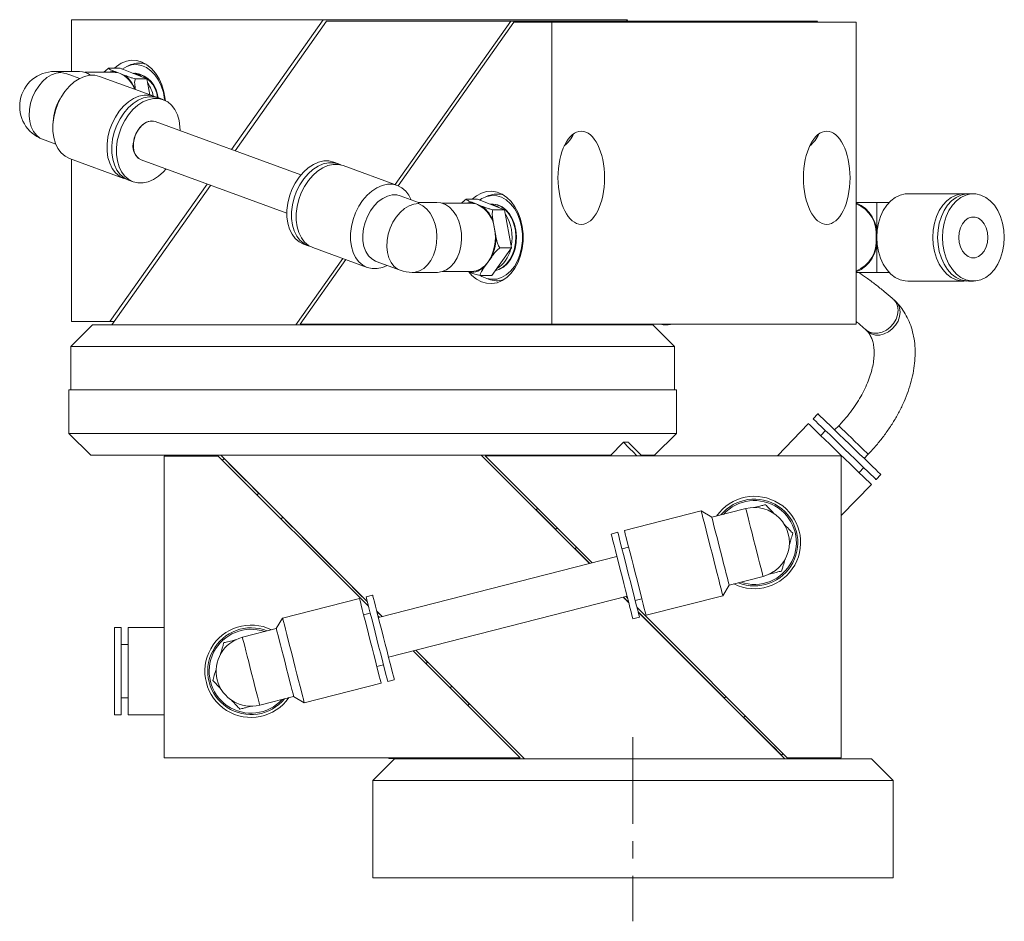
# Model space of a CAD drawing. Header units: inches. Extents: x 1.3 to 31.2, y 1 to 21.2.
# Tile 1 of 7: x 9.1 to 14.8, y 1 to 6.2. Entities that reach past the tile are written whole.
import ezdxf

# ---------------------------------------------------------------- set-up
doc = ezdxf.new("R2010")
doc.units = ezdxf.units.IN
doc.header["$MEASUREMENT"] = 0
doc.linetypes.add('CENTERX2', pattern=[0.8, 0.5, -0.1, 0.1, -0.1])

msp = doc.modelspace()

# ---------------------------------------------------------------- linework, layer by layer
at = {"color": 7, "linetype": 'Continuous', "lineweight": 15}
for p, q in [((9.3812, 6.2389), (10.8316, 6.2389)), ((9.3812, 5.9405), (9.3812, 6.2389)), ((10.303, 5.4913), (10.8316, 6.2389)), ((10.3233, 5.4839), (10.8508, 6.2298)), ((12.5852, 6.2389), (10.8316, 6.2389)), ((10.8508, 6.2298), (11.9118, 6.2298)), ((11.9118, 6.2298), (11.2461, 5.2884)), ((11.9288, 6.2241), (11.2628, 5.2822)), ((11.9118, 6.2298), (13.6796, 6.2298)), ((12.1488, 6.2241), (11.9288, 6.2241)), ((12.1488, 6.2241), (12.1488, 4.4841)), ((12.1488, 6.2241), (13.9025, 6.2241)), ((12.5788, 6.2298), (12.5852, 6.2389)), ((13.6796, 6.2298), (13.6755, 6.2241)), ((13.9025, 6.2241), (13.9025, 4.4841)), ((9.5935, 5.9588), (9.6607, 5.9588)), ((9.6607, 5.9588), (9.8157, 5.8986)), ((9.7234, 5.9798), (9.7031, 5.9718)), ((9.7779, 5.9889), (9.7708, 5.9889)), ((9.4263, 5.9405), (9.2838, 5.9405)), ((9.4285, 5.9005), (9.3867, 5.9159)), ((9.6234, 5.9358), (9.457, 5.9358)), ((9.8557, 5.7977), (9.543, 5.9123)), ((9.6324, 5.9396), (9.6603, 5.9287)), ((9.6603, 5.9287), (9.6882, 5.9179)), ((9.7489, 5.9304), (9.7459, 5.9304)), ((9.7485, 5.8986), (9.8157, 5.8986)), ((9.8157, 5.8986), (9.8328, 5.8061)), ((9.3341, 5.8128), (9.3241, 5.798)), ((9.9096, 5.778), (9.8826, 5.7879)), ((9.2764, 5.6678), (9.2745, 5.65)), ((10.7028, 5.3449), (9.8635, 5.6523)), ((9.2144, 5.5496), (9.2899, 5.522)), ((9.3697, 5.4391), (9.6823, 5.3246)), ((9.3812, 4.4989), (9.3812, 5.4349)), ((9.7823, 5.4305), (10.6215, 5.1231)), ((10.9188, 5.4083), (10.8919, 5.4182)), ((11.2584, 5.2839), (10.9458, 5.3984)), ((9.6012, 4.4989), (10.1617, 5.2915)), ((9.6134, 4.4798), (10.182, 5.2841)), ((9.7093, 5.3147), (9.7362, 5.3048)), ((11.3801, 5.1856), (11.2755, 5.2239)), ((11.784, 5.2249), (11.7636, 5.2169)), ((11.8378, 5.2341), (11.8313, 5.2341)), ((14.5223, 5.236), (14.1994, 5.236)), ((14.578, 5.236), (14.5502, 5.236)), ((11.4869, 5.1856), (11.3801, 5.1856)), ((11.684, 5.1809), (11.5175, 5.1809)), ((11.6541, 5.204), (11.7213, 5.204)), ((11.6929, 5.1847), (11.7208, 5.1739)), ((11.7208, 5.1739), (11.7487, 5.1631)), ((11.7213, 5.204), (11.8763, 5.1438)), ((11.8094, 5.1756), (11.8064, 5.1756)), ((14.0211, 5.1856), (13.9025, 5.1856)), ((14.0925, 5.1856), (14.0211, 5.1856)), ((14.0211, 5.1856), (14.0211, 4.9841)), ((11.809, 5.1438), (11.8763, 5.1438)), ((11.8763, 5.1438), (11.9169, 4.9238)), ((11.8113, 5.0734), (11.8186, 5.0338)), ((11.8186, 5.0338), (11.8259, 4.9942)), ((10.7185, 4.945), (10.7455, 4.9351)), ((14.0211, 4.9841), (14.0211, 4.7825)), ((10.7724, 4.9252), (11.085, 4.8107)), ((11.9169, 4.9238), (11.8025, 4.7641)), ((11.8496, 4.9238), (11.9169, 4.9238)), ((10.9447, 4.8621), (10.6744, 4.4798)), ((10.9614, 4.856), (10.6984, 4.4841)), ((11.1369, 4.8454), (11.275, 4.7948)), ((11.7817, 4.844), (11.7612, 4.8153)), ((11.8023, 4.8727), (11.7817, 4.844)), ((11.3443, 4.7825), (11.4869, 4.7825)), ((11.5175, 4.7872), (11.684, 4.7872)), ((11.675, 4.7834), (11.6652, 4.7872)), ((13.9025, 4.7825), (14.0211, 4.7825)), ((14.0211, 4.7825), (14.0925, 4.7825)), ((11.7353, 4.7641), (11.8025, 4.7641)), ((11.7636, 4.7512), (11.784, 4.7432)), ((11.8313, 4.7341), (11.8378, 4.7341)), ((14.1994, 4.7321), (14.5223, 4.7321)), ((14.5502, 4.7321), (14.578, 4.7321)), ((9.3812, 4.4989), (9.6012, 4.4989)), ((9.6012, 4.4989), (9.6268, 4.4989)), ((12.1488, 4.4841), (10.6984, 4.4841)), ((12.1488, 4.4841), (13.9025, 4.4841)), ((12.4451, 4.4841), (12.4421, 4.4798)), ((9.5013, 4.4798), (9.3763, 4.3548)), ((9.5013, 4.4798), (12.7313, 4.4798)), ((11.3829, 4.4802), (11.4026, 4.4802)), ((12.8563, 4.3548), (12.7313, 4.4798)), ((12.7974, 4.4806), (12.817, 4.4806)), ((9.3763, 4.3548), (9.3763, 4.1048)), ((12.8563, 4.3548), (9.3763, 4.3548)), ((12.8563, 4.1048), (12.8563, 4.3548)), ((9.3663, 4.1048), (9.3663, 3.8548)), ((9.3663, 4.1048), (12.8663, 4.1048)), ((12.8663, 3.8548), (12.8663, 4.1048)), ((13.6822, 3.9675), (13.6548, 3.9392)), ((13.6274, 3.9108), (13.4488, 3.7259)), ((13.7256, 3.8708), (13.6982, 3.8425)), ((13.8019, 3.8988), (13.7784, 3.8745)), ((9.3663, 3.8548), (9.4913, 3.7298)), ((9.3663, 3.8548), (12.8663, 3.8548)), ((12.5621, 3.8032), (12.4849, 3.7259)), ((12.59, 3.8032), (12.5621, 3.8032)), ((12.7413, 3.7298), (12.8663, 3.8548)), ((12.4888, 3.7298), (9.4913, 3.7298)), ((9.9156, 3.7241), (9.9156, 1.9841)), ((9.9156, 3.7241), (10.2268, 3.7241)), ((10.2268, 3.7241), (11.0921, 2.8588)), ((10.2408, 3.7298), (11.0853, 2.8854)), ((10.2596, 3.7096), (10.2504, 3.7004)), ((10.2824, 3.6882), (10.2817, 3.6875)), ((12.3662, 3.1049), (11.7413, 3.7298)), ((12.382, 3.1089), (11.765, 3.7259)), ((13.8162, 3.7259), (11.765, 3.7259)), ((12.7413, 3.7298), (12.6633, 3.7298)), ((13.8162, 1.9859), (13.8162, 3.7259)), ((13.9483, 3.7103), (13.9718, 3.7347)), ((13.9191, 3.6291), (13.9465, 3.6574)), ((14.0172, 3.589), (14.0446, 3.6173)), ((13.8162, 3.3809), (13.9899, 3.5607)), ((10.4597, 3.5109), (10.4498, 3.501)), ((12.0671, 3.4238), (12.0579, 3.4146)), ((13.0094, 3.4076), (12.567, 3.2944)), ((13.0707, 3.3712), (13.0094, 3.4076)), ((13.2662, 3.4212), (13.0707, 3.3712)), ((10.589, 3.3618), (10.5989, 3.3717)), ((12.08, 3.3925), (12.0793, 3.3918)), ((12.1806, 3.3103), (12.1707, 3.3004)), ((12.5288, 3.2847), (12.4907, 3.2749)), ((12.2821, 3.1891), (12.292, 3.199)), ((12.5914, 3.1991), (12.5532, 3.1893)), ((12.5239, 3.1452), (11.1494, 2.7937)), ((13.1706, 2.9807), (13.3661, 3.0307)), ((13.1343, 2.9193), (13.1706, 2.9807)), ((11.0399, 2.9038), (10.5975, 2.7907)), ((11.1162, 2.9233), (11.0781, 2.9136)), ((11.2079, 2.5648), (12.5824, 2.9164)), ((12.5919, 2.8792), (12.5604, 2.9107)), ((12.5914, 2.8811), (12.5615, 2.911)), ((12.5851, 2.9058), (12.5762, 2.9148)), ((12.6293, 2.8918), (12.6675, 2.9015)), ((12.6919, 2.8062), (13.1343, 2.9193)), ((13.505, 1.9859), (12.6397, 2.8512)), ((10.5975, 2.7907), (10.5611, 2.7294)), ((11.1024, 2.8182), (11.0643, 2.8085)), ((11.1399, 2.8308), (11.1714, 2.7993)), ((11.1467, 2.8042), (11.1556, 2.7953)), ((12.6156, 2.7867), (12.6537, 2.7964)), ((13.4913, 1.9798), (12.6465, 2.8246)), ((9.6674, 2.736), (9.628, 2.736)), ((9.628, 2.736), (9.628, 2.2321)), ((9.6674, 2.736), (9.6674, 2.2321)), ((9.9156, 2.736), (9.7067, 2.736)), ((9.7067, 2.736), (9.7067, 2.2321)), ((10.5611, 2.7294), (10.3656, 2.6794)), ((9.7067, 2.6376), (9.6674, 2.6376)), ((11.3498, 2.6011), (11.9668, 1.9841)), ((11.3655, 2.6051), (11.9908, 1.9798)), ((11.1404, 2.511), (11.1785, 2.5207)), ((11.4333, 2.5373), (11.4234, 2.5274)), ((10.7223, 2.3024), (11.1648, 2.4156)), ((11.2029, 2.4254), (11.2411, 2.4351)), ((11.5626, 2.3882), (11.5725, 2.3981)), ((9.6674, 2.3305), (9.7067, 2.3305)), ((10.4655, 2.2888), (10.661, 2.3388)), ((10.661, 2.3388), (10.7223, 2.3024)), ((13.1524, 2.3385), (13.1425, 2.3286)), ((11.6517, 2.3175), (11.6524, 2.3182)), ((11.6646, 2.2862), (11.6738, 2.2954)), ((9.628, 2.2321), (9.6674, 2.2321)), ((9.7067, 2.2321), (9.9156, 2.2321)), ((13.2539, 2.2173), (13.2638, 2.2272)), ((13.4494, 2.0218), (13.4501, 2.0225)), ((13.4722, 2.0004), (13.4814, 2.0096)), ((13.8162, 1.9859), (13.505, 1.9859)), ((9.9156, 1.9841), (11.9668, 1.9841)), ((11.2413, 1.9798), (11.1163, 1.8548)), ((11.2106, 1.9806), (11.2071, 1.9841)), ((11.2106, 1.9806), (11.2384, 1.9806)), ((11.2349, 1.9841), (11.2384, 1.9806)), ((11.2384, 1.9806), (11.242, 1.9841)), ((11.2413, 1.9798), (13.9913, 1.9798)), ((14.1163, 1.8548), (13.9913, 1.9798)), ((14.1163, 1.8548), (11.1163, 1.8548)), ((11.1163, 1.8548), (11.1163, 1.2928)), ((14.1163, 1.8548), (14.1163, 1.2928)), ((11.1163, 1.2928), (14.1163, 1.2928))]:
    msp.add_line(p, q, dxfattribs=at)
at = {"color": 7, "linetype": 'CENTERX2', "lineweight": 0}
msp.add_line((12.6163, 2.1048), (12.6163, 1.0428), dxfattribs=at)
at = {"color": 7, "linetype": 'Continuous', "lineweight": 15, "flags": 128}
for points in [[(9.6285, 5.9588), (9.6406, 5.9696), (9.6679, 5.988), (9.6971, 5.9999), (9.7271, 6.005), (9.7574, 6.0033), (9.7871, 5.9947), (9.8155, 5.9795), (9.8417, 5.9581), (9.8652, 5.931), (9.8853, 5.8989), (9.9015, 5.8627), (9.9134, 5.8233), (9.9206, 5.7816), (9.9215, 5.7728)], [(9.9179, 5.7746), (9.9173, 5.7797), (9.91, 5.8194), (9.8981, 5.8568), (9.8818, 5.8907), (9.8618, 5.9203), (9.8385, 5.9447), (9.8126, 5.9632), (9.7849, 5.9752), (9.7561, 5.9804), (9.7272, 5.9786), (9.6988, 5.97), (9.6719, 5.9547), (9.6717, 5.9546)], [(9.2144, 5.5496), (9.1989, 5.5569), (9.1783, 5.573), (9.1613, 5.5947), (9.1485, 5.6213), (9.1402, 5.6519), (9.1369, 5.6855), (9.1385, 5.7209), (9.1451, 5.7569), (9.1564, 5.7923), (9.1721, 5.8259), (9.1916, 5.8565), (9.2141, 5.8831), (9.2391, 5.9048), (9.2656, 5.9209), (9.2927, 5.9307), (9.3195, 5.934)], [(9.2782, 5.6757), (9.288, 5.7158), (9.3024, 5.7549), (9.3209, 5.7918), (9.3432, 5.8255), (9.3686, 5.8551), (9.3963, 5.8799), (9.4257, 5.899), (9.4559, 5.9121), (9.4862, 5.9188), (9.5156, 5.9188), (9.543, 5.9123)], [(9.3195, 5.934), (9.2935, 5.94), (9.2838, 5.9405)], [(9.5908, 5.5612), (9.6006, 5.6013), (9.615, 5.6404), (9.6336, 5.6772), (9.6558, 5.711), (9.6812, 5.7406), (9.7089, 5.7654), (9.7383, 5.7845), (9.7686, 5.7976), (9.7988, 5.8042), (9.8282, 5.8042), (9.856, 5.7976), (9.8688, 5.792)], [(9.6178, 5.5513), (9.6275, 5.5914), (9.6419, 5.6305), (9.6605, 5.6674), (9.6828, 5.7011), (9.7081, 5.7307), (9.7359, 5.7555), (9.7653, 5.7747), (9.7955, 5.7877), (9.8257, 5.7944), (9.8552, 5.7944), (9.8826, 5.7879)], [(9.6447, 5.5414), (9.6545, 5.5816), (9.6689, 5.6206), (9.6875, 5.6575), (9.7097, 5.6912), (9.7351, 5.7209), (9.7628, 5.7456), (9.7922, 5.7648), (9.8225, 5.7779), (9.8527, 5.7845), (9.8821, 5.7845), (9.9099, 5.7779), (9.9354, 5.7648), (9.9577, 5.7456), (9.9764, 5.7209), (9.9909, 5.6912), (10.0008, 5.6575), (10.0059, 5.6206), (10.0066, 5.5999)], [(9.3697, 5.4391), (9.3693, 5.4392), (9.3439, 5.4523), (9.3215, 5.4715), (9.3028, 5.4962), (9.2883, 5.5259), (9.2784, 5.5596), (9.2733, 5.5965), (9.2733, 5.6355), (9.2782, 5.6757)], [(9.7823, 5.4305), (9.7655, 5.4402), (9.7518, 5.4558), (9.7423, 5.4765), (9.7374, 5.5009), (9.7375, 5.5276), (9.7425, 5.5552), (9.7522, 5.582), (9.766, 5.6064), (9.7832, 5.627), (9.8026, 5.6427), (9.8232, 5.6524), (9.8438, 5.6557), (9.8632, 5.6524), (9.8635, 5.6523)], [(9.7394, 5.5414), (9.7468, 5.5688), (9.7587, 5.5945), (9.7743, 5.6172), (9.7927, 5.6355), (9.8128, 5.6483), (9.8336, 5.6549), (9.8537, 5.6549), (9.8635, 5.6523)], [(9.6961, 5.3204), (9.6819, 5.3247), (9.6565, 5.3378), (9.6341, 5.357), (9.6154, 5.3817), (9.6009, 5.4113), (9.591, 5.4451), (9.586, 5.482), (9.5859, 5.521), (9.5908, 5.5612)], [(9.7093, 5.3147), (9.7089, 5.3148), (9.6835, 5.3279), (9.6611, 5.3471), (9.6424, 5.3718), (9.6279, 5.4015), (9.618, 5.4352), (9.6129, 5.4721), (9.6128, 5.5111), (9.6178, 5.5513)], [(9.9253, 5.3781), (9.9107, 5.362), (9.8829, 5.3372), (9.8535, 5.318), (9.8233, 5.305), (9.7931, 5.2983), (9.7636, 5.2983), (9.7358, 5.305), (9.7104, 5.318), (9.688, 5.3372), (9.6693, 5.362), (9.6548, 5.3916), (9.6449, 5.4253), (9.6399, 5.4622), (9.6398, 5.5013), (9.6447, 5.5414)], [(10.8919, 5.4182), (10.8644, 5.4247), (10.835, 5.4247), (10.8048, 5.418), (10.7745, 5.4049), (10.7451, 5.3858), (10.7174, 5.361), (10.692, 5.3314), (10.6698, 5.2977), (10.6512, 5.2608), (10.6368, 5.2217), (10.627, 5.1816)], [(10.932, 5.4025), (10.9192, 5.4082), (10.8914, 5.4148), (10.862, 5.4148), (10.8317, 5.4082), (10.8015, 5.3951), (10.7721, 5.3759), (10.7443, 5.3512), (10.719, 5.3215), (10.6967, 5.2878), (10.6781, 5.2509), (10.6638, 5.2118), (10.654, 5.1717)], [(10.9458, 5.3984), (10.9183, 5.4049), (10.8889, 5.4049), (10.8587, 5.3983), (10.8284, 5.3852), (10.799, 5.366), (10.7713, 5.3413), (10.7459, 5.3116), (10.7237, 5.2779), (10.7051, 5.241), (10.6907, 5.202), (10.6809, 5.1618)], [(11.3382, 5.201), (11.3252, 5.2268), (11.3066, 5.2515), (11.2842, 5.2707), (11.2588, 5.2838), (11.2309, 5.2904), (11.2015, 5.2904), (11.1713, 5.2838), (11.1411, 5.2707), (11.1117, 5.2515), (11.0839, 5.2268), (11.0585, 5.1971), (11.0363, 5.1634), (11.0177, 5.1265), (11.0033, 5.0875), (10.9935, 5.0473)], [(11.2755, 5.2239), (11.2549, 5.229), (11.2286, 5.229), (11.2016, 5.2224), (11.1747, 5.2093), (11.1488, 5.1904), (11.1249, 5.1661), (11.1038, 5.1374), (11.0862, 5.1052), (11.0727, 5.0705), (11.0637, 5.0347)], [(11.6893, 5.204), (11.7146, 5.2245), (11.7429, 5.2397), (11.7726, 5.2482), (11.8029, 5.25), (11.8329, 5.2448), (11.862, 5.2329), (11.8894, 5.2145), (11.9143, 5.1902), (11.9361, 5.1605), (11.9543, 5.1263), (11.9684, 5.0884), (11.978, 5.0478), (11.9828, 5.0055), (11.9828, 4.9627), (11.978, 4.9204), (11.9684, 4.8798), (11.9543, 4.8418), (11.9361, 4.8076), (11.9143, 4.7779), (11.8894, 4.7536), (11.862, 4.7353), (11.8329, 4.7233), (11.8029, 4.7182), (11.7726, 4.7199), (11.7429, 4.7285), (11.7146, 4.7437), (11.6884, 4.7651), (11.6702, 4.7853)], [(11.7385, 4.7641), (11.7457, 4.7598), (11.7734, 4.7478), (11.8022, 4.7426), (11.8311, 4.7443), (11.8595, 4.753), (11.8864, 4.7683), (11.9111, 4.7898), (11.9328, 4.8168), (11.951, 4.8487), (11.9652, 4.8845), (11.9748, 4.9232), (11.9797, 4.9636), (11.9797, 5.0046), (11.9748, 5.045), (11.9652, 5.0836), (11.951, 5.1194), (11.9328, 5.1513), (11.9111, 5.1784), (11.8864, 5.1999), (11.8595, 5.2152), (11.8311, 5.2238), (11.8022, 5.2256), (11.7734, 5.2203), (11.7457, 5.2083), (11.7323, 5.1997)], [(14.1994, 4.7321), (14.1847, 4.733), (14.1557, 4.7398), (14.1278, 4.7533), (14.1019, 4.7731), (14.0787, 4.7987), (14.0588, 4.8293), (14.0427, 4.8642), (14.0309, 4.9023), (14.0237, 4.9426), (14.0212, 4.9841), (14.0237, 5.0255), (14.0309, 5.0659), (14.0427, 5.104), (14.0588, 5.1388), (14.0787, 5.1695), (14.1019, 5.195), (14.1278, 5.2148), (14.1557, 5.2283), (14.1847, 5.2352), (14.1994, 5.236)], [(14.5362, 4.7329), (14.5076, 4.733), (14.4786, 4.7398), (14.4508, 4.7533), (14.4249, 4.7731), (14.4017, 4.7987), (14.3817, 4.8293), (14.3656, 4.8642), (14.3538, 4.9023), (14.3466, 4.9426), (14.3442, 4.9841), (14.3466, 5.0255), (14.3538, 5.0659), (14.3656, 5.104), (14.3817, 5.1388), (14.4017, 5.1695), (14.4249, 5.195), (14.4508, 5.2148), (14.4786, 5.2283), (14.5076, 5.2352), (14.5362, 5.2353)], [(14.5502, 4.7321), (14.5355, 4.733), (14.5064, 4.7398), (14.4786, 4.7533), (14.4527, 4.7731), (14.4295, 4.7987), (14.4096, 4.8293), (14.3935, 4.8642), (14.3817, 4.9023), (14.3744, 4.9426), (14.372, 4.9841), (14.3744, 5.0255), (14.3817, 5.0659), (14.3935, 5.104), (14.4096, 5.1388), (14.4295, 5.1695), (14.4527, 5.195), (14.4786, 5.2148), (14.5064, 5.2283), (14.5355, 5.2352), (14.5502, 5.236)], [(14.7562, 4.9841), (14.7537, 4.9426), (14.7465, 4.9023), (14.7347, 4.8642), (14.7186, 4.8293), (14.6987, 4.7987), (14.6755, 4.7731), (14.6496, 4.7533), (14.6217, 4.7398), (14.5927, 4.733), (14.5633, 4.733), (14.5343, 4.7398), (14.5064, 4.7533), (14.4806, 4.7731), (14.4573, 4.7987), (14.4374, 4.8293), (14.4213, 4.8642), (14.4095, 4.9023), (14.4023, 4.9426), (14.3998, 4.9841), (14.4023, 5.0255), (14.4095, 5.0659), (14.4213, 5.104), (14.4374, 5.1388), (14.4573, 5.1695), (14.4806, 5.195), (14.5064, 5.2148), (14.5343, 5.2283), (14.5633, 5.2352), (14.5927, 5.2352), (14.6217, 5.2283), (14.6496, 5.2148), (14.6755, 5.195), (14.6987, 5.1695), (14.7186, 5.1388), (14.7347, 5.104), (14.7465, 5.0659), (14.7537, 5.0255), (14.7562, 4.9841)], [(10.627, 5.1816), (10.6221, 5.1414), (10.6222, 5.1024), (10.6272, 5.0655), (10.6372, 5.0317), (10.6517, 5.0021), (10.6703, 4.9774), (10.6927, 4.9582), (10.7181, 4.9451), (10.7185, 4.945)], [(10.654, 5.1717), (10.6491, 5.1315), (10.6491, 5.0925), (10.6542, 5.0556), (10.6641, 5.0219), (10.6786, 4.9922), (10.6973, 4.9675), (10.7197, 4.9483), (10.7451, 4.9352), (10.7593, 4.931)], [(11.3801, 5.1792), (11.3533, 5.1759), (11.3262, 5.166), (11.2997, 5.15), (11.2747, 5.1283), (11.2521, 5.1017), (11.2327, 5.0711), (11.217, 5.0375), (11.2057, 5.0021), (11.1991, 4.9661), (11.1974, 4.9307), (11.2008, 4.8971), (11.209, 4.8665), (11.2219, 4.8399), (11.2389, 4.8182), (11.2595, 4.8021), (11.275, 4.7948)], [(11.3443, 4.7825), (11.3608, 4.7839), (11.3866, 4.7916), (11.4109, 4.8058), (11.4329, 4.8261), (11.4519, 4.8518), (11.4673, 4.8821), (11.4784, 4.9157), (11.485, 4.9518), (11.4868, 4.9889), (11.4838, 5.0258), (11.476, 5.0613), (11.4637, 5.0942), (11.4473, 5.1234), (11.4275, 5.1478), (11.4048, 5.1666), (11.3801, 5.1792)], [(11.4869, 4.7825), (11.4902, 4.7826), (11.5164, 4.7869), (11.5415, 4.7979), (11.5647, 4.8153), (11.5854, 4.8384), (11.6026, 4.8665), (11.6159, 4.8985), (11.6248, 4.9335), (11.6291, 4.9702), (11.6284, 5.0074), (11.623, 5.0438), (11.6129, 5.0782), (11.5985, 5.1093), (11.5804, 5.1362), (11.559, 5.1579), (11.5352, 5.1737), (11.5097, 5.183), (11.4869, 5.1856)], [(11.8241, 4.7942), (11.8425, 4.7995), (11.8666, 4.8125), (11.8884, 4.8318), (11.9073, 4.8565), (11.9226, 4.8858), (11.9336, 4.9187), (11.9401, 4.9539), (11.9417, 4.9902), (11.9385, 5.0263), (11.9304, 5.0609), (11.9179, 5.0927), (11.9013, 5.1206), (11.8813, 5.1435), (11.8587, 5.1607), (11.8341, 5.1715), (11.8085, 5.1755), (11.7954, 5.1749)], [(11.824, 4.7942), (11.8425, 4.7995), (11.8666, 4.8125), (11.8884, 4.8317), (11.9073, 4.8565), (11.9226, 4.8858), (11.9337, 4.9187), (11.9401, 4.9539), (11.9417, 4.9902), (11.9385, 5.0263), (11.9304, 5.0609), (11.9179, 5.0927), (11.9013, 5.1206), (11.8814, 5.1435), (11.8587, 5.1607), (11.8341, 5.1715), (11.8085, 5.1755), (11.7959, 5.175)], [(11.8236, 4.7936), (11.8456, 4.7995), (11.8696, 4.8125), (11.8915, 4.8317), (11.9104, 4.8565), (11.9256, 4.8858), (11.9367, 4.9187), (11.9431, 4.9539), (11.9448, 4.9902), (11.9415, 5.0263), (11.9334, 5.0609), (11.9209, 5.0927), (11.9044, 5.1206), (11.8844, 5.1435), (11.8617, 5.1607), (11.8371, 5.1715), (11.8115, 5.1755), (11.8094, 5.1756)], [(10.6809, 5.1618), (10.676, 5.1217), (10.6761, 5.0826), (10.6811, 5.0457), (10.6911, 5.012), (10.7056, 4.9824), (10.7242, 4.9576), (10.7466, 4.9384), (10.772, 4.9254), (10.7724, 4.9252)], [(14.6615, 4.9841), (14.6591, 4.9558), (14.652, 4.9292), (14.6405, 4.9058), (14.6254, 4.8869), (14.6076, 4.8736), (14.5881, 4.8668), (14.5679, 4.8668), (14.5484, 4.8736), (14.5306, 4.8869), (14.5155, 4.9058), (14.5041, 4.9292), (14.4969, 4.9558), (14.4945, 4.9841), (14.4969, 5.0123), (14.5041, 5.039), (14.5155, 5.0624), (14.5306, 5.0813), (14.5484, 5.0945), (14.5679, 5.1013), (14.5881, 5.1013), (14.6076, 5.0945), (14.6254, 5.0813), (14.6405, 5.0624), (14.652, 5.039), (14.6591, 5.0123), (14.6615, 4.9841)], [(10.9935, 5.0473), (10.9886, 5.0072), (10.9887, 4.9681), (10.9937, 4.9312), (11.0037, 4.8975), (11.0182, 4.8678), (11.0369, 4.8431), (11.0592, 4.8239), (11.0847, 4.8109), (11.1125, 4.8042), (11.1419, 4.8042), (11.1721, 4.8109), (11.1995, 4.8224)], [(11.0637, 5.0347), (11.0595, 4.9988), (11.0604, 4.9642), (11.0662, 4.9319), (11.0768, 4.9032), (11.0918, 4.8789), (11.1107, 4.86), (11.1328, 4.847), (11.1369, 4.8454)], [(14.1194, 4.6252), (14.1322, 4.6096), (14.1412, 4.5884), (14.1443, 4.5642), (14.1413, 4.5386), (14.1324, 4.5129), (14.118, 4.4888), (14.0991, 4.4676), (14.0766, 4.4504), (14.052, 4.4385), (14.0266, 4.4323), (14.002, 4.4323), (13.9795, 4.4385), (13.9605, 4.4505), (13.9583, 4.4525)], [(14.1311, 4.6144), (14.1439, 4.5988), (14.1529, 4.5775), (14.156, 4.5534), (14.153, 4.5277), (14.1441, 4.5021), (14.1297, 4.478), (14.1107, 4.4567), (14.0883, 4.4396), (14.0637, 4.4276), (14.0383, 4.4214), (14.0137, 4.4215), (13.9912, 4.4276), (13.9722, 4.4397), (13.9705, 4.4412)], [(12.7974, 4.4806), (12.7895, 4.4809), (12.7721, 4.4841)], [(14.0172, 3.589), (14.0166, 3.5896), (14.0117, 3.5944), (14.002, 3.6038), (13.9877, 3.6175), (13.9694, 3.6353), (13.9473, 3.6566), (13.9223, 3.6808), (13.8949, 3.7072), (13.8659, 3.7353), (13.836, 3.7641), (13.8062, 3.7929), (13.7772, 3.8209), (13.7498, 3.8474), (13.7247, 3.8716), (13.7027, 3.8929), (13.6843, 3.9106), (13.6701, 3.9244), (13.6603, 3.9338), (13.6554, 3.9386), (13.6548, 3.9392)], [(14.0446, 3.6173), (14.044, 3.6179), (14.0391, 3.6227), (14.0293, 3.6321), (14.0151, 3.6459), (13.9967, 3.6636), (13.9747, 3.6849), (13.9496, 3.7091), (13.9222, 3.7356), (13.8932, 3.7636), (13.8634, 3.7924), (13.8335, 3.8212), (13.8045, 3.8492), (13.7771, 3.8757), (13.7521, 3.8999), (13.73, 3.9212), (13.7117, 3.939), (13.6974, 3.9527), (13.6877, 3.9621), (13.6828, 3.9669), (13.6822, 3.9675)], [(13.9899, 3.5607), (13.9893, 3.5613), (13.9843, 3.5661), (13.9746, 3.5755), (13.9604, 3.5892), (13.942, 3.607), (13.92, 3.6283), (13.8949, 3.6525), (13.8675, 3.6789), (13.8385, 3.707), (13.8087, 3.7358), (13.7788, 3.7646), (13.7498, 3.7926), (13.7224, 3.8191), (13.6974, 3.8433), (13.6753, 3.8646), (13.657, 3.8823), (13.6427, 3.8961), (13.633, 3.9055), (13.6281, 3.9102), (13.6274, 3.9108)], [(13.822, 3.8794), (13.8108, 3.8903), (13.804, 3.8969), (13.8019, 3.8988)], [(13.9718, 3.7347), (13.9718, 3.7347), (13.9689, 3.7376), (13.9612, 3.745), (13.9491, 3.7566), (13.9335, 3.7717), (13.9151, 3.7895), (13.8952, 3.8088), (13.8747, 3.8285), (13.8549, 3.8476), (13.837, 3.8649), (13.822, 3.8794)], [(12.6394, 3.7259), (12.6391, 3.7262), (12.6178, 3.7475), (12.599, 3.7663), (12.5834, 3.7819), (12.5718, 3.7936), (12.5646, 3.8008), (12.5621, 3.8032)], [(12.59, 3.8032), (12.5924, 3.8007), (12.5996, 3.7935), (12.6112, 3.7819), (12.6267, 3.7665), (12.6451, 3.748), (12.6657, 3.7274), (12.6672, 3.7259)], [(10.2596, 3.7096), (10.2612, 3.708), (10.2677, 3.7015), (10.2791, 3.6901), (10.2953, 3.6739), (10.3163, 3.653), (10.3417, 3.6275), (10.3716, 3.5976), (10.4057, 3.5636), (10.4436, 3.5256), (10.459, 3.5102)], [(12.1714, 3.3011), (12.1634, 3.3092), (12.1344, 3.3381), (12.1098, 3.3627), (12.0899, 3.3827), (12.0747, 3.3979), (12.0643, 3.4082), (12.0588, 3.4137), (12.0579, 3.4146)], [(13.0094, 3.4076), (13.0097, 3.4067), (13.0113, 3.4001), (13.0147, 3.387), (13.0196, 3.3678), (13.0259, 3.3431), (13.0335, 3.3134), (13.0422, 3.2796), (13.0516, 3.2427), (13.0616, 3.2036), (13.0719, 3.1635)], [(13.2662, 3.4212), (13.2671, 3.4179), (13.2696, 3.408), (13.2737, 3.392), (13.2793, 3.3703), (13.2861, 3.3436), (13.2939, 3.313), (13.3025, 3.2794), (13.3116, 3.244), (13.3208, 3.2079), (13.3298, 3.1725), (13.3384, 3.1389), (13.3463, 3.1083), (13.3531, 3.0816), (13.3586, 3.0599), (13.3628, 3.0438), (13.3653, 3.034), (13.3661, 3.0307)], [(10.5982, 3.371), (10.6292, 3.34), (10.6824, 3.2869), (10.7376, 3.2317), (10.7943, 3.1749), (10.8523, 3.1169), (10.9111, 3.0581), (10.9703, 2.9989), (11.0295, 2.9398), (11.0858, 2.8835)], [(13.0707, 3.3712), (13.071, 3.3704), (13.0727, 3.3638), (13.076, 3.3508), (13.0808, 3.3318), (13.087, 3.3075), (13.0944, 3.2788), (13.1027, 3.2465), (13.1115, 3.2118), (13.1207, 3.1759)], [(12.567, 3.2944), (12.5672, 3.2936), (12.5689, 3.2869), (12.5722, 3.2738), (12.5772, 3.2547), (12.5835, 3.2299), (12.5911, 3.2002), (12.5997, 3.1665), (12.6092, 3.1296), (12.6191, 3.0905), (12.6294, 3.0503)], [(12.4907, 3.2749), (12.4909, 3.2741), (12.4926, 3.2674), (12.496, 3.2543), (12.5009, 3.2351), (12.5072, 3.2104), (12.5148, 3.1807), (12.5234, 3.147), (12.5329, 3.11), (12.5429, 3.071), (12.5531, 3.0308)], [(12.5288, 3.2847), (12.5291, 3.2838), (12.5308, 3.2772), (12.5341, 3.2641), (12.539, 3.2449), (12.5453, 3.2201), (12.5529, 3.1905), (12.5616, 3.1567), (12.571, 3.1198), (12.581, 3.0807), (12.5913, 3.0405)], [(12.3674, 3.1052), (12.3665, 3.1061), (12.319, 3.1535), (12.2828, 3.1898)], [(13.0719, 3.1635), (13.0822, 3.1233), (13.0921, 3.0842), (13.1016, 3.0473), (13.1102, 3.0135), (13.1178, 2.9839), (13.1241, 2.9591), (13.1291, 2.9399), (13.1324, 2.9268), (13.1341, 2.9202), (13.1343, 2.9193)], [(13.1207, 3.1759), (13.1299, 3.1401), (13.1387, 3.1054), (13.147, 3.0731), (13.1543, 3.0444), (13.1606, 3.0201), (13.1654, 3.0011), (13.1687, 2.9881), (13.1704, 2.9815), (13.1706, 2.9807)], [(12.5531, 3.0308), (12.5634, 2.9906), (12.5734, 2.9515), (12.5829, 2.9146), (12.5915, 2.8808), (12.5991, 2.8512), (12.6054, 2.8264), (12.6103, 2.8072), (12.6137, 2.7941), (12.6154, 2.7875), (12.6156, 2.7867)], [(12.5913, 3.0405), (12.6016, 3.0004), (12.6116, 2.9613), (12.621, 2.9244), (12.6296, 2.8906), (12.6372, 2.8609), (12.6435, 2.8362), (12.6485, 2.817), (12.6518, 2.8039), (12.6535, 2.7973), (12.6537, 2.7964)], [(12.6294, 3.0503), (12.6397, 3.0101), (12.6497, 2.971), (12.6591, 2.9341), (12.6678, 2.9004), (12.6754, 2.8707), (12.6817, 2.8459), (12.6866, 2.8267), (12.6899, 2.8137), (12.6916, 2.807), (12.6919, 2.8062)], [(11.1023, 2.6597), (11.0921, 2.6999), (11.0821, 2.739), (11.0726, 2.7759), (11.064, 2.8097), (11.0564, 2.8393), (11.0501, 2.8641), (11.0452, 2.8833), (11.0418, 2.8964), (11.0401, 2.903), (11.0399, 2.9038)], [(11.1405, 2.6695), (11.1302, 2.7097), (11.1202, 2.7487), (11.1108, 2.7857), (11.1021, 2.8194), (11.0946, 2.8491), (11.0882, 2.8738), (11.0833, 2.893), (11.08, 2.9061), (11.0783, 2.9128), (11.0781, 2.9136)], [(11.1786, 2.6792), (11.1684, 2.7194), (11.1584, 2.7585), (11.1489, 2.7954), (11.1403, 2.8292), (11.1327, 2.8588), (11.1264, 2.8836), (11.1215, 2.9028), (11.1181, 2.9159), (11.1164, 2.9225), (11.1162, 2.9233)], [(10.6599, 2.5466), (10.6496, 2.5867), (10.6396, 2.6258), (10.6302, 2.6627), (10.6215, 2.6965), (10.614, 2.7262), (10.6076, 2.7509), (10.6027, 2.7701), (10.5994, 2.7832), (10.5977, 2.7898), (10.5975, 2.7907)], [(11.1404, 2.8289), (11.146, 2.8232), (11.1702, 2.799)], [(13.1432, 2.3293), (13.098, 2.3746), (13.0446, 2.4279), (12.9893, 2.4832), (12.9324, 2.5401), (12.8743, 2.5982), (12.8155, 2.6571), (12.7563, 2.7163), (12.6972, 2.7754), (12.646, 2.8265)], [(10.6111, 2.5341), (10.6019, 2.57), (10.593, 2.6046), (10.5848, 2.6369), (10.5774, 2.6656), (10.5712, 2.6899), (10.5664, 2.7089), (10.563, 2.7219), (10.5613, 2.7285), (10.5611, 2.7294)], [(10.4655, 2.2888), (10.4647, 2.2921), (10.4622, 2.302), (10.4581, 2.318), (10.4525, 2.3398), (10.4457, 2.3664), (10.4379, 2.397), (10.4293, 2.4306), (10.4202, 2.4661), (10.411, 2.5021), (10.4019, 2.5375), (10.3933, 2.5711), (10.3855, 2.6018), (10.3787, 2.6284), (10.3731, 2.6501), (10.369, 2.6662), (10.3665, 2.676), (10.3656, 2.6794)], [(11.2029, 2.4254), (11.2027, 2.4262), (11.201, 2.4328), (11.1977, 2.4459), (11.1928, 2.4651), (11.1864, 2.4899), (11.1788, 2.5195), (11.1702, 2.5533), (11.1608, 2.5902), (11.1508, 2.6293), (11.1405, 2.6695)], [(11.2411, 2.4351), (11.2409, 2.436), (11.2392, 2.4426), (11.2358, 2.4557), (11.2309, 2.4749), (11.2246, 2.4996), (11.217, 2.5293), (11.2083, 2.563), (11.1989, 2.6), (11.1889, 2.6391), (11.1786, 2.6792)], [(11.1648, 2.4156), (11.1646, 2.4164), (11.1629, 2.4231), (11.1595, 2.4362), (11.1546, 2.4554), (11.1483, 2.4801), (11.1407, 2.5098), (11.1321, 2.5435), (11.1226, 2.5805), (11.1126, 2.6195), (11.1023, 2.6597)], [(11.3644, 2.6048), (11.4087, 2.5605), (11.4326, 2.5366)], [(10.661, 2.3388), (10.6608, 2.3396), (10.6591, 2.3462), (10.6558, 2.3593), (10.6509, 2.3782), (10.6447, 2.4025), (10.6374, 2.4313), (10.6291, 2.4635), (10.6202, 2.4982), (10.6111, 2.5341)], [(10.7223, 2.3024), (10.7221, 2.3033), (10.7204, 2.3099), (10.7171, 2.323), (10.7122, 2.3422), (10.7058, 2.367), (10.6982, 2.3966), (10.6896, 2.4304), (10.6802, 2.4673), (10.6702, 2.5064), (10.6599, 2.5466)], [(11.5718, 2.3974), (11.595, 2.3742), (11.62, 2.3493), (11.6403, 2.3289), (11.6559, 2.3133), (11.6668, 2.3025), (11.6726, 2.2966), (11.6738, 2.2954)], [(13.4348, 2.0378), (13.4135, 2.0591), (13.3876, 2.085), (13.3573, 2.1152), (13.3229, 2.1496), (13.2846, 2.1879), (13.2546, 2.218)], [(13.4722, 2.0004), (13.4702, 2.0024), (13.4632, 2.0093), (13.4514, 2.0211), (13.4348, 2.0378)]]:
    msp.add_lwpolyline(points, dxfattribs=at)
at = {"color": 7, "linetype": 'Continuous', "lineweight": 15}
for centre, radius, start, end in [((9.7707, 5.8613), 0.1276, 71.4496, 111.7798), ((9.2838, 5.7389), 0.2016, 90, 249.8811), ((9.4248, 5.8298), 0.1107, 53.8134, 89.2131), ((9.6234, 5.8379), 0.1021, 84.9696, 106.4885), ((9.6233, 5.8348), 0.1009, 68.4795, 89.9196), ((9.5947, 5.7848), 0.1581, 19.9978, 65.4983), ((9.5769, 5.7741), 0.1819, 20.3928, 52.261), ((9.7219, 5.8254), 0.1051, 55.206, 82.9955), ((9.7257, 5.7788), 0.1514, 3.3192, 86.3181), ((9.7257, 5.7788), 0.1514, 3.3146, 86.3325), ((9.7253, 5.7775), 0.1547, 4.2255, 81.2412), ((9.6437, 5.753), 0.2135, 12.445, 34.0919), ((9.5623, 5.6369), 0.2876, 145.9289, 173.8335), ((12.0979, 5.6606), 0.1931, 309.3832, 335.7482), ((13.5115, 5.661), 0.1938, 309.437, 335.6944), ((9.8273, 5.5117), 0.0928, 161.2938, 240.9927), ((11.8313, 5.1064), 0.1276, 71.8982, 111.7657), ((11.684, 5.0831), 0.102, 84.9668, 106.4914), ((11.6838, 5.08), 0.1009, 68.4786, 89.9205), ((11.6404, 5.0136), 0.1793, 6.4751, 63.3672), ((11.7817, 5.0684), 0.1074, 55.5046, 82.6975), ((13.8302, 5.0049), 0.192, 353.7818, 67.8884), ((13.8322, 5.005), 0.1867, 353.5651, 67.8964), ((11.6353, 5.0172), 0.1848, 17.7135, 52.1287), ((11.6719, 4.9844), 0.2482, 348.3804, 32.5435), ((11.5695, 4.9837), 0.2542, 326.6454, 11.3632), ((11.5604, 4.9828), 0.2657, 335.5391, 2.4695), ((13.8322, 4.9631), 0.1867, 292.1038, 6.4347), ((13.8302, 4.9633), 0.192, 292.1115, 6.2182), ((11.7411, 4.9527), 0.1735, 301.6425, 347.3918), ((11.6779, 4.9102), 0.1231, 272.799, 327.4728), ((11.3443, 4.9841), 0.2016, 249.8811, 270), ((11.6824, 4.8958), 0.1127, 266.2001, 314.3387), ((11.8313, 4.8618), 0.1276, 248.2355, 288.1006), ((11.3818, 4.5646), 0.0844, 252.5641, 270.7299), ((11.4053, 4.5765), 0.0963, 253.6047, 286.3953), ((12.8195, 4.5767), 0.0961, 254.3419, 285.6581), ((13.3162, 3.2259), 0.2661, 243.5891, 145.1043), ((13.3162, 3.2259), 0.25, 248.0826, 140.6108), ((13.3162, 3.2259), 0.2417, 250.8596, 137.8338), ((13.3162, 3.2259), 0.2016, 284.3467, 104.3467), ((10.4156, 2.4841), 0.2661, 63.5891, 325.1043), ((10.4156, 2.4841), 0.25, 68.0826, 320.6108), ((10.4156, 2.4841), 0.2417, 70.8596, 317.8338), ((10.4156, 2.4841), 0.2016, 104.3467, 284.3467)]:
    msp.add_arc(centre, radius, start, end, dxfattribs=at)
for centre, major_axis, ratio, start_param, end_param in [((9.2838, 5.7389), (0.2807, -0.0498), 0.695983, 1.321224, 1.566911), ((11.3443, 4.9841), (0.0358, 0.2016), 0.021902, 6.033613, 6.2793)]:
    msp.add_ellipse(centre, major_axis=major_axis, ratio=ratio, start_param=start_param, end_param=end_param, dxfattribs=at)
for centre in [(12.3185, 5.3278), (13.7328, 5.3278)]:
    msp.add_ellipse(centre, major_axis=(0, 0.2687), ratio=0.5, dxfattribs=at)
for points, knots in [([(9.568, 5.9358), (9.5724, 5.9407), (9.5799, 5.949), (9.5896, 5.956), (9.5935, 5.9588)], [0, 0, 0, 0, 0.595495, 1, 1, 1, 1]), ([(9.5935, 5.9588), (9.5945, 5.9577), (9.5977, 5.9539), (9.6135, 5.947), (9.6269, 5.9417), (9.6324, 5.9396)], [0, 0, 0, 0, 0.204356, 0.673361, 1, 1, 1, 1]), ([(9.6882, 5.9179), (9.6891, 5.9175), (9.698, 5.9141), (9.7124, 5.9087), (9.7321, 5.9024), (9.7439, 5.8997), (9.7485, 5.8986)], [0, 0, 0, 0, 0.052979, 0.518036, 0.809719, 1, 1, 1, 1]), ([(9.7485, 5.8986), (9.7473, 5.8944), (9.7433, 5.8805), (9.7457, 5.8583), (9.7485, 5.8418), (9.7494, 5.8367)], [0, 0, 0, 0, 0.231113, 0.761544, 1, 1, 1, 1]), ([(11.6285, 5.1809), (11.633, 5.1859), (11.6404, 5.1942), (11.6501, 5.2012), (11.6541, 5.204)], [0, 0, 0, 0, 0.59549, 1, 1, 1, 1]), ([(11.6541, 5.204), (11.655, 5.2028), (11.6583, 5.199), (11.6741, 5.1922), (11.6875, 5.1869), (11.6929, 5.1847)], [0, 0, 0, 0, 0.204357, 0.673362, 1, 1, 1, 1]), ([(11.7487, 5.1631), (11.7496, 5.1627), (11.7585, 5.1592), (11.773, 5.1539), (11.7927, 5.1475), (11.8044, 5.1448), (11.809, 5.1438)], [0, 0, 0, 0, 0.052977, 0.518037, 0.80972, 1, 1, 1, 1]), ([(11.809, 5.1438), (11.8078, 5.1396), (11.8039, 5.1257), (11.8066, 5.1006), (11.81, 5.0813), (11.8113, 5.0734)], [0, 0, 0, 0, 0.2043365, 0.6733014, 1, 1, 1, 1]), ([(11.8259, 4.9942), (11.8262, 4.9929), (11.8285, 4.9803), (11.8328, 4.9607), (11.8405, 4.9376), (11.847, 4.9277), (11.8496, 4.9238)], [0, 0, 0, 0, 0.052873, 0.517959, 0.809654, 1, 1, 1, 1]), ([(11.8496, 4.9238), (11.8455, 4.9208), (11.8317, 4.9107), (11.8168, 4.8925), (11.8065, 4.8785), (11.8023, 4.8727)], [0, 0, 0, 0, 0.204335, 0.673302, 1, 1, 1, 1]), ([(11.7353, 4.7641), (11.7303, 4.7653), (11.714, 4.7691), (11.6944, 4.776), (11.6806, 4.7813), (11.675, 4.7834)], [0, 0, 0, 0, 0.204357, 0.673364, 1, 1, 1, 1]), ([(11.7612, 4.8153), (11.7605, 4.8143), (11.7539, 4.8052), (11.7443, 4.7909), (11.7358, 4.7741), (11.7354, 4.767), (11.7353, 4.7641)], [0, 0, 0, 0, 0.052872, 0.517958, 0.809653, 1, 1, 1, 1]), ([(14.1311, 4.6143), (14.1241, 4.6208), (14.1031, 4.64), (14.0649, 4.6725), (14.0152, 4.712), (13.9665, 4.7487), (13.9327, 4.7723), (13.9182, 4.7825)], [0, 0, 0, 0, 0.120196, 0.358358, 0.593012, 0.824792, 1, 1, 1, 1]), ([(13.9718, 3.7347), (13.9802, 3.7435), (14.0041, 3.7688), (14.0413, 3.8126), (14.0818, 3.8665), (14.1185, 3.9223), (14.1511, 3.9796), (14.1792, 4.0379), (14.2026, 4.0969), (14.2209, 4.1562), (14.234, 4.2153), (14.2415, 4.2737), (14.2432, 4.3308), (14.2391, 4.386), (14.229, 4.4386), (14.2133, 4.4879), (14.1921, 4.5334), (14.1658, 4.5746), (14.1408, 4.6046), (14.1244, 4.6204), (14.1195, 4.6252)], [0, 0, 0, 0, 0.031962, 0.091418, 0.150947, 0.210576, 0.270346, 0.330292, 0.390436, 0.450778, 0.511276, 0.571799, 0.632126, 0.691975, 0.751034, 0.809036, 0.865854, 0.921538, 0.976306, 1, 1, 1, 1]), ([(13.9025, 4.4995), (13.911, 4.4927), (13.9329, 4.475), (13.951, 4.4588), (13.9622, 4.4488)], [0, 0, 0, 0, 0.388488, 1, 1, 1, 1]), ([(13.9588, 4.452), (13.9612, 4.4496), (13.9694, 4.4416), (13.9809, 4.4261), (13.9922, 4.4035), (14.0005, 4.3771), (14.0056, 4.3463), (14.0067, 4.3111), (14.0037, 4.2731), (13.9963, 4.2325), (13.9844, 4.1898), (13.9681, 4.1456), (13.9475, 4.1005), (13.9225, 4.055), (13.8936, 4.0098), (13.861, 3.9655), (13.83, 3.9285), (13.8096, 3.9069), (13.8019, 3.8988)], [0, 0, 0, 0, 0.032345, 0.108379, 0.177341, 0.242085, 0.310944, 0.377105, 0.441967, 0.506366, 0.570706, 0.635165, 0.699864, 0.764834, 0.830058, 0.895491, 0.961073, 1, 1, 1, 1]), ([(13.31, 3.4269), (13.3113, 3.4272), (13.324, 3.4303), (13.3437, 3.435), (13.3669, 3.4406), (13.3768, 3.443), (13.3807, 3.4439)], [0, 0, 0, 0, 0.052978, 0.518037, 0.80972, 1, 1, 1, 1]), ([(13.3807, 3.4439), (13.3837, 3.4407), (13.3936, 3.4303), (13.4115, 3.4115), (13.4252, 3.3971), (13.4308, 3.3911)], [0, 0, 0, 0, 0.2043354, 0.6733009, 1, 1, 1, 1]), ([(13.4871, 3.3318), (13.488, 3.3308), (13.497, 3.3214), (13.511, 3.3066), (13.5274, 3.2893), (13.5344, 3.2819), (13.5372, 3.279)], [0, 0, 0, 0, 0.052874, 0.517958, 0.809655, 1, 1, 1, 1]), ([(13.5372, 3.279), (13.536, 3.2748), (13.5319, 3.2611), (13.5245, 3.2362), (13.5189, 3.2171), (13.5165, 3.2093)], [0, 0, 0, 0, 0.204337, 0.673302, 1, 1, 1, 1]), ([(13.4933, 3.1308), (13.4929, 3.1295), (13.4892, 3.117), (13.4835, 3.0976), (13.4767, 3.0747), (13.4738, 3.0649), (13.4727, 3.0611)], [0, 0, 0, 0, 0.052874, 0.517957, 0.809655, 1, 1, 1, 1]), ([(13.4727, 3.0611), (13.4684, 3.0601), (13.4545, 3.0567), (13.4292, 3.0506), (13.4099, 3.046), (13.4019, 3.0441)], [0, 0, 0, 0, 0.204356, 0.673363, 1, 1, 1, 1]), ([(10.2385, 2.5792), (10.2388, 2.5805), (10.2425, 2.593), (10.2483, 2.6124), (10.2551, 2.6353), (10.258, 2.6451), (10.2591, 2.6489)], [0, 0, 0, 0, 0.052872, 0.517958, 0.809655, 1, 1, 1, 1]), ([(10.2591, 2.6489), (10.2633, 2.65), (10.2773, 2.6533), (10.3025, 2.6594), (10.3219, 2.664), (10.3298, 2.6659)], [0, 0, 0, 0, 0.204356, 0.673363, 1, 1, 1, 1]), ([(10.1946, 2.431), (10.1958, 2.4352), (10.1999, 2.4489), (10.2073, 2.4738), (10.2129, 2.4929), (10.2152, 2.5007)], [0, 0, 0, 0, 0.204335, 0.673301, 1, 1, 1, 1]), ([(10.2446, 2.3782), (10.2437, 2.3792), (10.2348, 2.3887), (10.2208, 2.4034), (10.2044, 2.4207), (10.1973, 2.4281), (10.1946, 2.431)], [0, 0, 0, 0, 0.052873, 0.517956, 0.809655, 1, 1, 1, 1]), ([(10.351, 2.2661), (10.3481, 2.2693), (10.3382, 2.2797), (10.3203, 2.2985), (10.3066, 2.313), (10.301, 2.3189)], [0, 0, 0, 0, 0.204336, 0.673302, 1, 1, 1, 1]), ([(10.4218, 2.2831), (10.4205, 2.2828), (10.4078, 2.2798), (10.3881, 2.275), (10.3649, 2.2694), (10.355, 2.2671), (10.351, 2.2661)], [0, 0, 0, 0, 0.052978, 0.518036, 0.80972, 1, 1, 1, 1])]:
    msp.add_open_spline(points, degree=3, knots=knots, dxfattribs=at)

doc.saveas('drawing.dxf')
